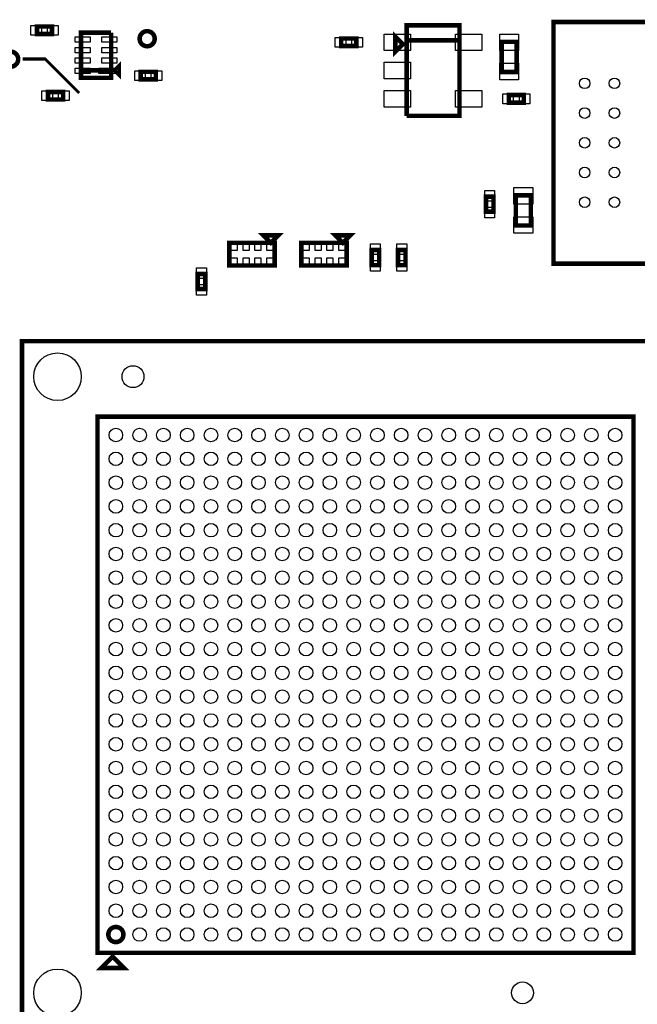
# Model space of a CAD drawing. Extents: x -96 to 3516, y -152 to 6424.
# Tile 7 of 9: x 1096 to 1914, y 3458 to 4762. Entities that reach past the tile are written whole.
import ezdxf

# ---------------------------------------------------------------- set-up
doc = ezdxf.new("R2010")
doc.units = 0
for name, color, linetype in [('BG_TASY', 231, 'CONTINUOUS'), ('PG_ASSEMBLY_TOP', 120, 'CONTINUOUS'), ('PIN_TOP', 140, 'CONTINUOUS')]:
    doc.layers.add(name, color=color, linetype=linetype)

msp = doc.modelspace()

# ---------------------------------------------------------------- linework, layer by layer
at = {"layer": 'BG_TASY', "const_width": 4}
msp.add_lwpolyline([(1100, 4710), (1130, 4710), (1175, 4665)], dxfattribs=at)
at = {"layer": 'PG_ASSEMBLY_TOP', "const_width": 6}
for points in [[(2043.39, 4759.05), (1803.39, 4759.05), (1803.39, 4439.05), (2043.39, 4439.05), (2043.39, 4759.05)], [(1119.08, 4743.05), (1139.08, 4743.05), (1139.08, 4753.05), (1119.08, 4753.05), (1119.08, 4743.05)], [(1217.37, 4744.97), (1177.37, 4744.97), (1177.37, 4684.97), (1217.37, 4684.97), (1217.37, 4694.97), (1177.37, 4694.97)], [(1177.37, 4694.97), (1217.37, 4694.97), (1217.37, 4744.97)], [(1603.81, 4729.7), (1593.81, 4739.7), (1593.81, 4719.7), (1603.81, 4729.7)], [(1608.81, 4634.7), (1678.81, 4634.7), (1678.81, 4754.7), (1608.81, 4754.7), (1608.81, 4734.7), (1678.81, 4734.7)], [(1542.1, 4737.1), (1522.1, 4737.1), (1522.1, 4727.1), (1542.1, 4727.1), (1542.1, 4737.1)], [(1678.81, 4734.7), (1608.81, 4734.7), (1608.81, 4634.7)], [(1734.56, 4732.81), (1734.56, 4692.81), (1754.56, 4692.81), (1754.56, 4732.81), (1734.56, 4732.81)], [(1222.37, 4694.97), (1227.37, 4689.97), (1227.37, 4699.97), (1222.37, 4694.97)], [(1256.57, 4683.02), (1276.57, 4683.02), (1276.57, 4693.02), (1256.57, 4693.02), (1256.57, 4683.02)], [(1133.74, 4656.42), (1153.74, 4656.42), (1153.74, 4666.42), (1133.74, 4666.42), (1133.74, 4656.42)], [(1744.1, 4652.3), (1764.1, 4652.3), (1764.1, 4662.3), (1744.1, 4662.3), (1744.1, 4652.3)], [(1713.82, 4527.7), (1713.82, 4507.7), (1723.82, 4507.7), (1723.82, 4527.7), (1713.82, 4527.7)], [(1753.38, 4529.43), (1753.38, 4489.43), (1773.38, 4489.43), (1773.38, 4529.43), (1753.38, 4529.43)], [(1438.92, 4476.58), (1418.92, 4476.58), (1428.92, 4466.58), (1438.92, 4476.58)], [(1534.28, 4476.58), (1514.28, 4476.58), (1524.28, 4466.58), (1534.28, 4476.58)], [(1433.92, 4436.58), (1373.92, 4436.58), (1373.92, 4466.58), (1433.92, 4466.58), (1433.92, 4436.58)], [(1529.28, 4436.58), (1469.28, 4436.58), (1469.28, 4466.58), (1529.28, 4466.58), (1529.28, 4436.58)], [(1562.38, 4457.06), (1562.38, 4437.06), (1572.38, 4437.06), (1572.38, 4457.06), (1562.38, 4457.06)], [(1597.38, 4457.06), (1597.38, 4437.06), (1607.38, 4437.06), (1607.38, 4457.06), (1597.38, 4457.06)], [(1332.1, 4425.3), (1332.1, 4405.3), (1342.1, 4405.3), (1342.1, 4425.3), (1332.1, 4425.3)], [(2009.34, 3426.3), (2009.34, 4336.3), (1099.34, 4336.3), (1099.34, 3426.3), (2009.34, 3426.3)], [(1199.34, 3526.3), (1199.34, 4236.3), (1909.34, 4236.3), (1909.34, 3526.3), (1199.34, 3526.3)], [(1219.34, 3521.3), (1204.34, 3506.3), (1234.34, 3506.3), (1219.34, 3521.3)]]:
    msp.add_lwpolyline(points, dxfattribs=at)
for points in [[(1275.06, 4736.86, 1), (1255.06, 4736.86, 1), (1275.06, 4736.86)], [(1094.23, 4709.79, 1), (1074.23, 4709.79, 1), (1094.23, 4709.79)], [(1233.63, 3550.59, 1.0002), (1213.63, 3550.59, 0.9998), (1233.63, 3550.59)]]:
    msp.add_lwpolyline(points, format="xyb", dxfattribs=at)
at = {"layer": 'PIN_TOP'}
for points in [[(1111.06, 4741.55), (1111.06, 4754.55), (1125.06, 4754.55), (1125.06, 4741.55)], [(1133.1, 4741.55), (1133.1, 4754.55), (1147.1, 4754.55), (1147.1, 4741.55)], [(1169.65, 4732.14), (1169.65, 4739.14), (1189.65, 4739.14), (1189.65, 4732.14)], [(1205.09, 4732.14), (1205.09, 4739.14), (1225.09, 4739.14), (1225.09, 4732.14)], [(1528.08, 4738.6), (1528.08, 4725.6), (1514.08, 4725.6), (1514.08, 4738.6)], [(1550.12, 4738.6), (1550.12, 4725.6), (1536.12, 4725.6), (1536.12, 4738.6)], [(1579.07, 4721.1), (1579.07, 4743.1), (1614.07, 4743.1), (1614.07, 4721.1)], [(1673.55, 4721.1), (1673.55, 4743.1), (1708.55, 4743.1), (1708.55, 4721.1)], [(1732.06, 4743.1), (1757.06, 4743.1), (1757.06, 4721.1), (1732.06, 4721.1)], [(1169.65, 4718.36), (1169.65, 4725.36), (1189.65, 4725.36), (1189.65, 4718.36)], [(1205.09, 4718.36), (1205.09, 4725.36), (1225.09, 4725.36), (1225.09, 4718.36)], [(1169.65, 4704.58), (1169.65, 4711.58), (1189.65, 4711.58), (1189.65, 4704.58)], [(1205.09, 4704.58), (1205.09, 4711.58), (1225.09, 4711.58), (1225.09, 4704.58)], [(1169.65, 4690.8), (1169.65, 4697.8), (1189.65, 4697.8), (1189.65, 4690.8)], [(1201.12, 4690.8), (1201.12, 4697.8), (1225.12, 4697.8), (1225.12, 4690.8)], [(1248.55, 4681.52), (1248.55, 4694.52), (1262.55, 4694.52), (1262.55, 4681.52)], [(1270.59, 4681.52), (1270.59, 4694.52), (1284.59, 4694.52), (1284.59, 4681.52)], [(1579.07, 4683.7), (1579.07, 4705.7), (1614.07, 4705.7), (1614.07, 4683.7)], [(1732.06, 4704.52), (1757.06, 4704.52), (1757.06, 4682.52), (1732.06, 4682.52)], [(1125.72, 4654.92), (1125.72, 4667.92), (1139.72, 4667.92), (1139.72, 4654.92)], [(1147.76, 4654.92), (1147.76, 4667.92), (1161.76, 4667.92), (1161.76, 4654.92)], [(1579.07, 4646.3), (1579.07, 4668.3), (1614.07, 4668.3), (1614.07, 4646.3)], [(1673.55, 4646.3), (1673.55, 4668.3), (1708.55, 4668.3), (1708.55, 4646.3)], [(1736.08, 4650.8), (1736.08, 4663.8), (1750.08, 4663.8), (1750.08, 4650.8)], [(1758.12, 4650.8), (1758.12, 4663.8), (1772.12, 4663.8), (1772.12, 4650.8)], [(1750.88, 4539.72), (1775.88, 4539.72), (1775.88, 4517.72), (1750.88, 4517.72)], [(1712.32, 4535.72), (1725.32, 4535.72), (1725.32, 4521.72), (1712.32, 4521.72)], [(1712.32, 4513.68), (1725.32, 4513.68), (1725.32, 4499.68), (1712.32, 4499.68)], [(1750.88, 4501.14), (1775.88, 4501.14), (1775.88, 4479.14), (1750.88, 4479.14)], [(1384.3, 4468.41), (1384.3, 4456.41), (1376.3, 4456.41), (1376.3, 4468.41)], [(1400.05, 4468.41), (1400.05, 4456.41), (1392.05, 4456.41), (1392.05, 4468.41)], [(1415.79, 4468.41), (1415.79, 4456.41), (1407.79, 4456.41), (1407.79, 4468.41)], [(1431.54, 4468.41), (1431.54, 4456.41), (1423.54, 4456.41), (1423.54, 4468.41)], [(1479.66, 4468.41), (1479.66, 4456.41), (1471.66, 4456.41), (1471.66, 4468.41)], [(1495.41, 4468.41), (1495.41, 4456.41), (1487.41, 4456.41), (1487.41, 4468.41)], [(1511.15, 4468.41), (1511.15, 4456.41), (1503.15, 4456.41), (1503.15, 4468.41)], [(1526.9, 4468.41), (1526.9, 4456.41), (1518.9, 4456.41), (1518.9, 4468.41)], [(1560.88, 4465.08), (1573.88, 4465.08), (1573.88, 4451.08), (1560.88, 4451.08)], [(1595.88, 4465.08), (1608.88, 4465.08), (1608.88, 4451.08), (1595.88, 4451.08)], [(1384.3, 4446.75), (1384.3, 4434.75), (1376.3, 4434.75), (1376.3, 4446.75)], [(1400.05, 4446.75), (1400.05, 4434.75), (1392.05, 4434.75), (1392.05, 4446.75)], [(1415.79, 4446.75), (1415.79, 4434.75), (1407.79, 4434.75), (1407.79, 4446.75)], [(1431.54, 4446.75), (1431.54, 4434.75), (1423.54, 4434.75), (1423.54, 4446.75)], [(1479.66, 4446.75), (1479.66, 4434.75), (1471.66, 4434.75), (1471.66, 4446.75)], [(1495.41, 4446.75), (1495.41, 4434.75), (1487.41, 4434.75), (1487.41, 4446.75)], [(1511.15, 4446.75), (1511.15, 4434.75), (1503.15, 4434.75), (1503.15, 4446.75)], [(1526.9, 4446.75), (1526.9, 4434.75), (1518.9, 4434.75), (1518.9, 4446.75)], [(1330.6, 4433.32), (1343.6, 4433.32), (1343.6, 4419.32), (1330.6, 4419.32)], [(1560.88, 4443.04), (1573.88, 4443.04), (1573.88, 4429.04), (1560.88, 4429.04)], [(1595.88, 4443.04), (1608.88, 4443.04), (1608.88, 4429.04), (1595.88, 4429.04)], [(1330.6, 4411.28), (1343.6, 4411.28), (1343.6, 4397.28), (1330.6, 4397.28)]]:
    msp.add_lwpolyline(points, close=True, dxfattribs=at)
for centre, radius in [((1265.06, 4736.86), 9), ((1844.65, 4677.79), 7), ((1884.02, 4677.79), 7), ((1844.65, 4638.42), 7), ((1884.02, 4638.42), 7), ((1844.65, 4599.05), 7), ((1884.02, 4599.05), 7), ((1844.65, 4559.68), 7), ((1884.02, 4559.68), 7), ((1844.65, 4520.31), 7), ((1884.02, 4520.31), 7), ((1146.37, 4289.27), 31.5), ((1246.37, 4289.27), 14.5), ((1223.63, 4212.01), 9), ((1255.13, 4212.01), 9), ((1286.62, 4212.01), 9), ((1318.12, 4212.01), 9), ((1349.62, 4212.01), 9), ((1381.11, 4212.01), 9), ((1412.61, 4212.01), 9), ((1444.1, 4212.01), 9), ((1475.6, 4212.01), 9), ((1507.1, 4212.01), 9), ((1538.59, 4212.01), 9), ((1570.09, 4212.01), 9), ((1601.58, 4212.01), 9), ((1633.08, 4212.01), 9), ((1664.58, 4212.01), 9), ((1696.07, 4212.01), 9), ((1727.57, 4212.01), 9), ((1759.06, 4212.01), 9), ((1790.56, 4212.01), 9), ((1822.06, 4212.01), 9), ((1853.55, 4212.01), 9), ((1885.05, 4212.01), 9), ((1223.63, 4180.51), 9), ((1255.13, 4180.51), 9), ((1286.62, 4180.51), 9), ((1318.12, 4180.51), 9), ((1349.62, 4180.51), 9), ((1381.11, 4180.51), 9), ((1412.61, 4180.51), 9), ((1444.1, 4180.51), 9), ((1475.6, 4180.51), 9), ((1507.1, 4180.51), 9), ((1538.59, 4180.51), 9), ((1570.09, 4180.51), 9), ((1601.58, 4180.51), 9), ((1633.08, 4180.51), 9), ((1664.58, 4180.51), 9), ((1696.07, 4180.51), 9), ((1727.57, 4180.51), 9), ((1759.06, 4180.51), 9), ((1790.56, 4180.51), 9), ((1822.06, 4180.51), 9), ((1853.55, 4180.51), 9), ((1885.05, 4180.51), 9), ((1223.63, 4149.02), 9), ((1255.13, 4149.02), 9), ((1286.62, 4149.02), 9), ((1318.12, 4149.02), 9), ((1349.62, 4149.02), 9), ((1381.11, 4149.02), 9), ((1412.61, 4149.02), 9), ((1444.1, 4149.02), 9), ((1475.6, 4149.02), 9), ((1507.1, 4149.02), 9), ((1538.59, 4149.02), 9), ((1570.09, 4149.02), 9), ((1601.58, 4149.02), 9), ((1633.08, 4149.02), 9), ((1664.58, 4149.02), 9), ((1696.07, 4149.02), 9), ((1727.57, 4149.02), 9), ((1759.06, 4149.02), 9), ((1790.56, 4149.02), 9), ((1822.06, 4149.02), 9), ((1853.55, 4149.02), 9), ((1885.05, 4149.02), 9), ((1223.63, 4117.52), 9), ((1255.13, 4117.52), 9), ((1286.62, 4117.52), 9), ((1318.12, 4117.52), 9), ((1349.62, 4117.52), 9), ((1381.11, 4117.52), 9), ((1412.61, 4117.52), 9), ((1444.1, 4117.52), 9), ((1475.6, 4117.52), 9), ((1507.1, 4117.52), 9), ((1538.59, 4117.52), 9), ((1570.09, 4117.52), 9), ((1601.58, 4117.52), 9), ((1633.08, 4117.52), 9), ((1664.58, 4117.52), 9), ((1696.07, 4117.52), 9), ((1727.57, 4117.52), 9), ((1759.06, 4117.52), 9), ((1790.56, 4117.52), 9), ((1822.06, 4117.52), 9), ((1853.55, 4117.52), 9), ((1885.05, 4117.52), 9), ((1223.63, 4086.02), 9), ((1255.13, 4086.02), 9), ((1286.62, 4086.02), 9), ((1318.12, 4086.02), 9), ((1349.62, 4086.02), 9), ((1381.11, 4086.02), 9), ((1412.61, 4086.02), 9), ((1444.1, 4086.02), 9), ((1475.6, 4086.02), 9), ((1507.1, 4086.02), 9), ((1538.59, 4086.02), 9), ((1570.09, 4086.02), 9), ((1601.58, 4086.02), 9), ((1633.08, 4086.02), 9), ((1664.58, 4086.02), 9), ((1696.07, 4086.02), 9), ((1727.57, 4086.02), 9), ((1759.06, 4086.02), 9), ((1790.56, 4086.02), 9), ((1822.06, 4086.02), 9), ((1853.55, 4086.02), 9), ((1885.05, 4086.02), 9), ((1223.63, 4054.53), 9), ((1255.13, 4054.53), 9), ((1286.62, 4054.53), 9), ((1318.12, 4054.53), 9), ((1349.62, 4054.53), 9), ((1381.11, 4054.53), 9), ((1412.61, 4054.53), 9), ((1444.1, 4054.53), 9), ((1475.6, 4054.53), 9), ((1507.1, 4054.53), 9), ((1538.59, 4054.53), 9), ((1570.09, 4054.53), 9), ((1601.58, 4054.53), 9), ((1633.08, 4054.53), 9), ((1664.58, 4054.53), 9), ((1696.07, 4054.53), 9), ((1727.57, 4054.53), 9), ((1759.06, 4054.53), 9), ((1790.56, 4054.53), 9), ((1822.06, 4054.53), 9), ((1853.55, 4054.53), 9), ((1885.05, 4054.53), 9), ((1223.63, 4023.03), 9), ((1255.13, 4023.03), 9), ((1286.62, 4023.03), 9), ((1318.12, 4023.03), 9), ((1349.62, 4023.03), 9), ((1381.11, 4023.03), 9), ((1412.61, 4023.03), 9), ((1444.1, 4023.03), 9), ((1475.6, 4023.03), 9), ((1507.1, 4023.03), 9), ((1538.59, 4023.03), 9), ((1570.09, 4023.03), 9), ((1601.58, 4023.03), 9), ((1633.08, 4023.03), 9), ((1664.58, 4023.03), 9), ((1696.07, 4023.03), 9), ((1727.57, 4023.03), 9), ((1759.06, 4023.03), 9), ((1790.56, 4023.03), 9), ((1822.06, 4023.03), 9), ((1853.55, 4023.03), 9), ((1885.05, 4023.03), 9), ((1223.63, 3991.54), 9), ((1255.13, 3991.54), 9), ((1286.62, 3991.54), 9), ((1318.12, 3991.54), 9), ((1349.62, 3991.54), 9), ((1381.11, 3991.54), 9), ((1412.61, 3991.54), 9), ((1444.1, 3991.54), 9), ((1475.6, 3991.54), 9), ((1507.1, 3991.54), 9), ((1538.59, 3991.54), 9), ((1570.09, 3991.54), 9), ((1601.58, 3991.54), 9), ((1633.08, 3991.54), 9), ((1664.58, 3991.54), 9), ((1696.07, 3991.54), 9), ((1727.57, 3991.54), 9), ((1759.06, 3991.54), 9), ((1790.56, 3991.54), 9), ((1822.06, 3991.54), 9), ((1853.55, 3991.54), 9), ((1885.05, 3991.54), 9), ((1223.63, 3960.04), 9), ((1255.13, 3960.04), 9), ((1286.62, 3960.04), 9), ((1318.12, 3960.04), 9), ((1349.62, 3960.04), 9), ((1381.11, 3960.04), 9), ((1412.61, 3960.04), 9), ((1444.1, 3960.04), 9), ((1475.6, 3960.04), 9), ((1507.1, 3960.04), 9), ((1538.59, 3960.04), 9), ((1570.09, 3960.04), 9), ((1601.58, 3960.04), 9), ((1633.08, 3960.04), 9), ((1664.58, 3960.04), 9), ((1696.07, 3960.04), 9), ((1727.57, 3960.04), 9), ((1759.06, 3960.04), 9), ((1790.56, 3960.04), 9), ((1822.06, 3960.04), 9), ((1853.55, 3960.04), 9), ((1885.05, 3960.04), 9), ((1223.63, 3928.54), 9), ((1255.13, 3928.54), 9), ((1286.62, 3928.54), 9), ((1318.12, 3928.54), 9), ((1349.62, 3928.54), 9), ((1381.11, 3928.54), 9), ((1412.61, 3928.54), 9), ((1444.1, 3928.54), 9), ((1475.6, 3928.54), 9), ((1507.1, 3928.54), 9), ((1538.59, 3928.54), 9), ((1570.09, 3928.54), 9), ((1601.58, 3928.54), 9), ((1633.08, 3928.54), 9), ((1664.58, 3928.54), 9), ((1696.07, 3928.54), 9), ((1727.57, 3928.54), 9), ((1759.06, 3928.54), 9), ((1790.56, 3928.54), 9), ((1822.06, 3928.54), 9), ((1853.55, 3928.54), 9), ((1885.05, 3928.54), 9), ((1223.63, 3897.05), 9), ((1255.13, 3897.05), 9), ((1286.62, 3897.05), 9), ((1318.12, 3897.05), 9), ((1349.62, 3897.05), 9), ((1381.11, 3897.05), 9), ((1412.61, 3897.05), 9), ((1444.1, 3897.05), 9), ((1475.6, 3897.05), 9), ((1507.1, 3897.05), 9), ((1538.59, 3897.05), 9), ((1570.09, 3897.05), 9), ((1601.58, 3897.05), 9), ((1633.08, 3897.05), 9), ((1664.58, 3897.05), 9), ((1696.07, 3897.05), 9), ((1727.57, 3897.05), 9), ((1759.06, 3897.05), 9), ((1790.56, 3897.05), 9), ((1822.06, 3897.05), 9), ((1853.55, 3897.05), 9), ((1885.05, 3897.05), 9), ((1223.63, 3865.55), 9), ((1255.13, 3865.55), 9), ((1286.62, 3865.55), 9), ((1318.12, 3865.55), 9), ((1349.62, 3865.55), 9), ((1381.11, 3865.55), 9), ((1412.61, 3865.55), 9), ((1444.1, 3865.55), 9), ((1475.6, 3865.55), 9), ((1507.1, 3865.55), 9), ((1538.59, 3865.55), 9), ((1570.09, 3865.55), 9), ((1601.58, 3865.55), 9), ((1633.08, 3865.55), 9), ((1664.58, 3865.55), 9), ((1696.07, 3865.55), 9), ((1727.57, 3865.55), 9), ((1759.06, 3865.55), 9), ((1790.56, 3865.55), 9), ((1822.06, 3865.55), 9), ((1853.55, 3865.55), 9), ((1885.05, 3865.55), 9), ((1223.63, 3834.06), 9), ((1255.13, 3834.06), 9), ((1286.62, 3834.06), 9), ((1318.12, 3834.06), 9), ((1349.62, 3834.06), 9), ((1381.11, 3834.06), 9), ((1412.61, 3834.06), 9), ((1444.1, 3834.06), 9), ((1475.6, 3834.06), 9), ((1507.1, 3834.06), 9), ((1538.59, 3834.06), 9), ((1570.09, 3834.06), 9), ((1601.58, 3834.06), 9), ((1633.08, 3834.06), 9), ((1664.58, 3834.06), 9), ((1696.07, 3834.06), 9), ((1727.57, 3834.06), 9), ((1759.06, 3834.06), 9), ((1790.56, 3834.06), 9), ((1822.06, 3834.06), 9), ((1853.55, 3834.06), 9), ((1885.05, 3834.06), 9), ((1223.63, 3802.56), 9), ((1255.13, 3802.56), 9), ((1286.62, 3802.56), 9), ((1318.12, 3802.56), 9), ((1349.62, 3802.56), 9), ((1381.11, 3802.56), 9), ((1412.61, 3802.56), 9), ((1444.1, 3802.56), 9), ((1475.6, 3802.56), 9), ((1507.1, 3802.56), 9), ((1538.59, 3802.56), 9), ((1570.09, 3802.56), 9), ((1601.58, 3802.56), 9), ((1633.08, 3802.56), 9), ((1664.58, 3802.56), 9), ((1696.07, 3802.56), 9), ((1727.57, 3802.56), 9), ((1759.06, 3802.56), 9), ((1790.56, 3802.56), 9), ((1822.06, 3802.56), 9), ((1853.55, 3802.56), 9), ((1885.05, 3802.56), 9), ((1223.63, 3771.06), 9), ((1255.13, 3771.06), 9), ((1286.62, 3771.06), 9), ((1318.12, 3771.06), 9), ((1349.62, 3771.06), 9), ((1381.11, 3771.06), 9), ((1412.61, 3771.06), 9), ((1444.1, 3771.06), 9), ((1475.6, 3771.06), 9), ((1507.1, 3771.06), 9), ((1538.59, 3771.06), 9), ((1570.09, 3771.06), 9), ((1601.58, 3771.06), 9), ((1633.08, 3771.06), 9), ((1664.58, 3771.06), 9), ((1696.07, 3771.06), 9), ((1727.57, 3771.06), 9), ((1759.06, 3771.06), 9), ((1790.56, 3771.06), 9), ((1822.06, 3771.06), 9), ((1853.55, 3771.06), 9), ((1885.05, 3771.06), 9), ((1223.63, 3739.57), 9), ((1255.13, 3739.57), 9), ((1286.62, 3739.57), 9), ((1318.12, 3739.57), 9), ((1349.62, 3739.57), 9), ((1381.11, 3739.57), 9), ((1412.61, 3739.57), 9), ((1444.1, 3739.57), 9), ((1475.6, 3739.57), 9), ((1507.1, 3739.57), 9), ((1538.59, 3739.57), 9), ((1570.09, 3739.57), 9), ((1601.58, 3739.57), 9), ((1633.08, 3739.57), 9), ((1664.58, 3739.57), 9), ((1696.07, 3739.57), 9), ((1727.57, 3739.57), 9), ((1759.06, 3739.57), 9), ((1790.56, 3739.57), 9), ((1822.06, 3739.57), 9), ((1853.55, 3739.57), 9), ((1885.05, 3739.57), 9), ((1223.63, 3708.07), 9), ((1255.13, 3708.07), 9), ((1286.62, 3708.07), 9), ((1318.12, 3708.07), 9), ((1349.62, 3708.07), 9), ((1381.11, 3708.07), 9), ((1412.61, 3708.07), 9), ((1444.1, 3708.07), 9), ((1475.6, 3708.07), 9), ((1507.1, 3708.07), 9), ((1538.59, 3708.07), 9), ((1570.09, 3708.07), 9), ((1601.58, 3708.07), 9), ((1633.08, 3708.07), 9), ((1664.58, 3708.07), 9), ((1696.07, 3708.07), 9), ((1727.57, 3708.07), 9), ((1759.06, 3708.07), 9), ((1790.56, 3708.07), 9), ((1822.06, 3708.07), 9), ((1853.55, 3708.07), 9), ((1885.05, 3708.07), 9), ((1223.63, 3676.58), 9), ((1255.13, 3676.58), 9), ((1286.62, 3676.58), 9), ((1318.12, 3676.58), 9), ((1349.62, 3676.58), 9), ((1381.11, 3676.58), 9), ((1412.61, 3676.58), 9), ((1444.1, 3676.58), 9), ((1475.6, 3676.58), 9), ((1507.1, 3676.58), 9), ((1538.59, 3676.58), 9), ((1570.09, 3676.58), 9), ((1601.58, 3676.58), 9), ((1633.08, 3676.58), 9), ((1664.58, 3676.58), 9), ((1696.07, 3676.58), 9), ((1727.57, 3676.58), 9), ((1759.06, 3676.58), 9), ((1790.56, 3676.58), 9), ((1822.06, 3676.58), 9), ((1853.55, 3676.58), 9), ((1885.05, 3676.58), 9), ((1223.63, 3645.08), 9), ((1255.13, 3645.08), 9), ((1286.62, 3645.08), 9), ((1318.12, 3645.08), 9), ((1349.62, 3645.08), 9), ((1381.11, 3645.08), 9), ((1412.61, 3645.08), 9), ((1444.1, 3645.08), 9), ((1475.6, 3645.08), 9), ((1507.1, 3645.08), 9), ((1538.59, 3645.08), 9), ((1570.09, 3645.08), 9), ((1601.58, 3645.08), 9), ((1633.08, 3645.08), 9), ((1664.58, 3645.08), 9), ((1696.07, 3645.08), 9), ((1727.57, 3645.08), 9), ((1759.06, 3645.08), 9), ((1790.56, 3645.08), 9), ((1822.06, 3645.08), 9), ((1853.55, 3645.08), 9), ((1885.05, 3645.08), 9), ((1223.63, 3613.58), 9), ((1255.13, 3613.58), 9), ((1286.62, 3613.58), 9), ((1318.12, 3613.58), 9), ((1349.62, 3613.58), 9), ((1381.11, 3613.58), 9), ((1412.61, 3613.58), 9), ((1444.1, 3613.58), 9), ((1475.6, 3613.58), 9), ((1507.1, 3613.58), 9), ((1538.59, 3613.58), 9), ((1570.09, 3613.58), 9), ((1601.58, 3613.58), 9), ((1633.08, 3613.58), 9), ((1664.58, 3613.58), 9), ((1696.07, 3613.58), 9), ((1727.57, 3613.58), 9), ((1759.06, 3613.58), 9), ((1790.56, 3613.58), 9), ((1822.06, 3613.58), 9), ((1853.55, 3613.58), 9), ((1885.05, 3613.58), 9), ((1223.63, 3582.09), 9), ((1255.13, 3582.09), 9), ((1286.62, 3582.09), 9), ((1318.12, 3582.09), 9), ((1349.62, 3582.09), 9), ((1381.11, 3582.09), 9), ((1412.61, 3582.09), 9), ((1444.1, 3582.09), 9), ((1475.6, 3582.09), 9), ((1507.1, 3582.09), 9), ((1538.59, 3582.09), 9), ((1570.09, 3582.09), 9), ((1601.58, 3582.09), 9), ((1633.08, 3582.09), 9), ((1664.58, 3582.09), 9), ((1696.07, 3582.09), 9), ((1727.57, 3582.09), 9), ((1759.06, 3582.09), 9), ((1790.56, 3582.09), 9), ((1822.06, 3582.09), 9), ((1853.55, 3582.09), 9), ((1885.05, 3582.09), 9), ((1223.63, 3550.59), 9), ((1255.13, 3550.59), 9), ((1286.62, 3550.59), 9), ((1318.12, 3550.59), 9), ((1349.62, 3550.59), 9), ((1381.11, 3550.59), 9), ((1412.61, 3550.59), 9), ((1444.1, 3550.59), 9), ((1475.6, 3550.59), 9), ((1507.1, 3550.59), 9), ((1538.59, 3550.59), 9), ((1570.09, 3550.59), 9), ((1601.58, 3550.59), 9), ((1633.08, 3550.59), 9), ((1664.58, 3550.59), 9), ((1696.07, 3550.59), 9), ((1727.57, 3550.59), 9), ((1759.06, 3550.59), 9), ((1790.56, 3550.59), 9), ((1822.06, 3550.59), 9), ((1853.55, 3550.59), 9), ((1885.05, 3550.59), 9), ((1146.37, 3473.33), 31.5), ((1762.31, 3473.33), 14.5)]:
    msp.add_circle(centre, radius, dxfattribs=at)

doc.saveas('drawing.dxf')
